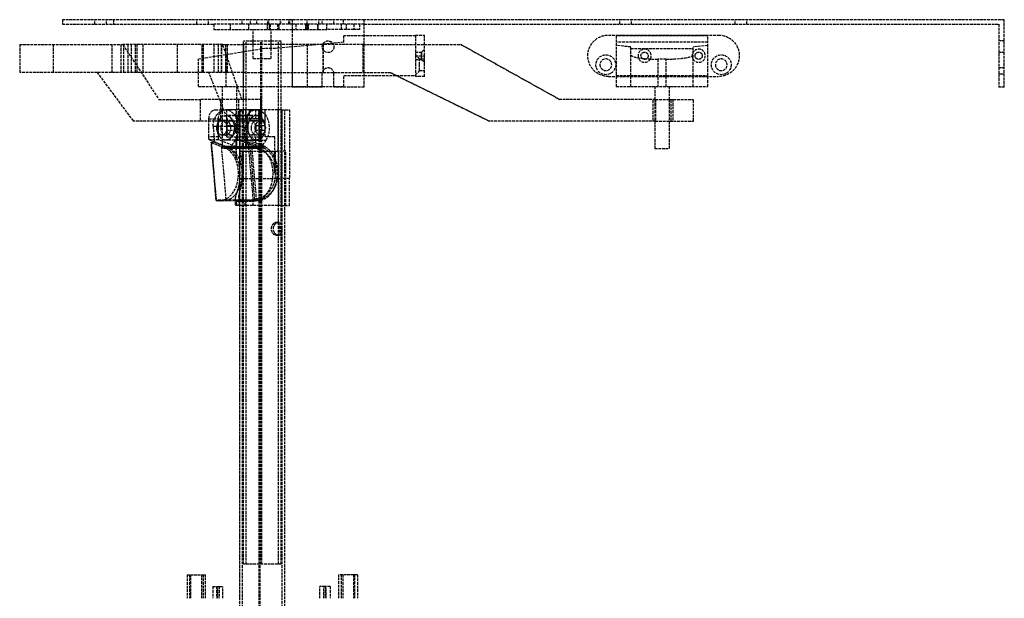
# Model space of a CAD drawing. Header units: millimetres. Extents: x -225 to 321, y -8 to 660.
# Tile 2 of 2: x -225 to 321, y 339 to 660. Entities that reach past the tile are written whole.
import ezdxf

# ---------------------------------------------------------------- set-up
doc = ezdxf.new("R2010")
doc.units = ezdxf.units.MM
doc.header["$LTSCALE"] = 10
doc.linetypes.add('ALLCAD_Strich', pattern=[0.2, 0.15, -0.05])
doc.layers.add('BESCH_KONT_sich_schn_ansi_2d', color=40, linetype='Continuous')

msp = doc.modelspace()

# ---------------------------------------------------------------- linework, layer by layer
at = {"layer": 'BESCH_KONT_sich_schn_ansi_2d', "linetype": 'ALLCAD_Strich', "extrusion": (0, 1, -2.22045e-16)}
for p, q in [((-73.52, 660), (-200.8, 660)), ((-200.8, 660), (-200.8, 657.5)), ((-200.8, 657.5), (-116.97, 657.5)), ((-182.84, 657.5), (-182.84, 660)), ((-176.34, 657.5), (-176.34, 660)), ((-172.52, 660), (-172.52, 657.5)), ((-126.27, 657.5), (-126.27, 660)), ((-119.77, 657.5), (-119.77, 660)), ((-116.97, 657.5), (-116.97, 654.5)), ((-73.52, 657.5), (-116.97, 657.5)), ((-107.6, 654.5), (-107.6, 657.5)), ((-101.09, 657.5), (-101.09, 660)), ((-97.51, 654.5), (-97.51, 657.5)), ((-96.59, 657.5), (-96.59, 660)), ((-93, 657.5), (-93, 660)), ((-87.12, 654.5), (-87.12, 657.5)), ((-87, 657.5), (-87, 660)), ((-86.41, 657.5), (-86.41, 660)), ((-86.08, 657.5), (-86.08, 654.5)), ((-86.08, 654.5), (-86.08, 657.5)), ((-85.65, 657.5), (-85.65, 654.5)), ((-81.61, 657.5), (-81.61, 654.5)), ((-80.63, 654.5), (-80.63, 657.5)), ((-79.91, 657.5), (-79.91, 660)), ((-79.88, 657.5), (-79.88, 660)), ((-79.77, 657.5), (-79.77, 660)), ((-75.38, 657.5), (-75.38, 660)), ((-74.77, 657.5), (-74.77, 660)), ((-33.52, 660), (-73.52, 660)), ((-73.52, 660), (-73.52, 622.5)), ((-33.52, 657.5), (-73.52, 657.5)), ((-71.38, 657.5), (-71.38, 654.5)), ((-65.91, 657.5), (-65.91, 654.5)), ((-65.9, 654.5), (-65.9, 657.5)), ((-65.2, 657.5), (-65.2, 660)), ((-64.86, 657.5), (-64.86, 654.5)), ((-64.86, 654.5), (-64.86, 657.5)), ((-64.44, 654.5), (-64.44, 657.5)), ((-59.41, 657.5), (-59.41, 654.5)), ((-59.05, 654.5), (-59.05, 657.5)), ((-58.7, 657.5), (-58.7, 660)), ((-56.77, 657.5), (-56.77, 660)), ((-54.27, 654.5), (-54.27, 657.5)), ((-50.27, 657.5), (-50.27, 660)), ((-46.1, 654.5), (-46.1, 657.5)), ((-45.24, 660), (-45.24, 657.5)), ((-43.28, 654.5), (-43.28, 657.5)), ((-39.24, 657.5), (-39.24, 654.5)), ((-36.02, 657.5), (-36.02, 654.5)), ((-33.52, 622.5), (-33.52, 660)), ((321.48, 660), (-33.52, 660)), ((-33.52, 657.5), (318.48, 657.5)), ((108.23, 657.5), (108.23, 660)), ((114.73, 657.5), (114.73, 660)), ((172.23, 657.5), (172.23, 660)), ((178.73, 657.5), (178.73, 660)), ((318.48, 657.5), (318.48, 622.5)), ((321.48, 622.5), (321.48, 660)), ((-116.97, 654.5), (-73.52, 654.5)), ((-95.03, 648), (-95.03, 654.5)), ((-85.03, 648), (-85.03, 654.5)), ((-73.52, 654.5), (-71.38, 654.5)), ((-71.38, 654.5), (-65.91, 654.5)), ((-65.91, 654.5), (-59.05, 654.5)), ((-59.05, 654.5), (-54.27, 654.5)), ((-46.1, 654.5), (-54.27, 654.5)), ((-43.28, 654.5), (-46.1, 654.5)), ((-33.52, 651), (-44.8, 651)), ((-44.8, 647.56), (-44.8, 651)), ((-39.24, 654.5), (-43.28, 654.5)), ((-36.02, 654.5), (-39.24, 654.5)), ((-5, 651), (-33.52, 651)), ((-5, 651.5), (-5, 640)), ((-5, 651.5), (0, 651.5)), ((0, 640), (0, 651.5)), ((102, 651.5), (163, 651.5)), ((157.06, 651), (106.26, 651)), ((106.26, 651), (106.26, 629)), ((157.06, 629), (157.06, 651)), ((-224.54, 646.3), (-167.33, 646.3)), ((-224.54, 646.3), (-224.54, 630.8)), ((-205.76, 642.8), (-205.76, 646.3)), ((-173.34, 630.8), (-173.34, 646.3)), ((-168.42, 646.3), (-168.42, 630.8)), ((-112, 646.3), (-167.33, 646.3)), ((-167.33, 646.3), (-147.39, 615.8)), ((-166.77, 630.8), (-166.77, 646.3)), ((-164.34, 630.8), (-164.34, 646.3)), ((-162.67, 646.3), (-162.67, 630.8)), ((-162.54, 630.8), (-162.54, 646.3)), ((-160.24, 630.8), (-160.24, 646.3)), ((-159.39, 630.8), (-159.39, 646.3)), ((-155.98, 642.8), (-155.98, 646.3)), ((-137.2, 646.3), (-137.2, 630.8)), ((-123.35, 630.8), (-123.35, 646.3)), ((-122.55, 630.8), (-122.55, 646.3)), ((-116.78, 630.8), (-116.78, 646.3)), ((-114.34, 630.8), (-114.34, 646.3)), ((-112.68, 646.3), (-112.68, 630.8)), ((-112.55, 630.8), (-112.55, 646.3)), ((-112, 646.3), (-100.45, 646.3)), ((-109.99, 640.56), (-112, 646.3)), ((-110.24, 630.8), (-110.24, 646.3)), ((-109.39, 630.8), (-109.39, 646.3)), ((-79.52, 648), (-100.52, 648)), ((-100.52, 646.3), (-100.52, 648)), ((-100.52, 623), (-100.52, 646.3)), ((-100.49, 358), (-100.49, 648)), ((-73.52, 646.3), (-100.45, 646.3)), ((-100.45, 646.3), (-100.45, 642.09)), ((-100.45, 630.8), (-100.45, 646.3)), ((-99.02, 358), (-99.02, 648)), ((-99.02, 358), (-99.02, 648)), ((-95.03, 638.5), (-95.03, 648)), ((-90.87, 358), (-90.87, 648)), ((-90.22, 358), (-90.22, 648)), ((-85.03, 638.5), (-85.03, 648)), ((-73.52, 644.86), (-82.72, 644)), ((-81.02, 358), (-81.02, 648)), ((-79.52, 646.3), (-79.52, 648)), ((-79.52, 623), (-79.52, 646.3)), ((-56.23, 646.3), (-73.52, 646.3)), ((-73.3, 644.88), (-73.52, 644.86)), ((-64.92, 645.67), (-73.3, 644.88)), ((-73.3, 623), (-73.3, 644.88)), ((-56.42, 646.47), (-64.92, 645.67)), ((-64.92, 623), (-64.92, 645.67)), ((-50.95, 646.98), (-56.42, 646.47)), ((-56.23, 646.3), (-56.23, 630.8)), ((-56.23, 630.8), (-56.23, 646.3)), ((-34.13, 646.3), (-56.23, 646.3)), ((-56.23, 646.3), (-56.23, 646.3)), ((-44.8, 647.56), (-50.95, 646.98)), ((-34.13, 646.3), (0, 646.3)), ((-34.13, 630.8), (-34.13, 646.3)), ((0, 646.3), (19.99, 646.3)), ((74.76, 615.8), (19.99, 646.3)), ((19.99, 646.3), (74.76, 615.8)), ((157.06, 647.56), (106.26, 647.56)), ((114.42, 644.88), (106.26, 645.67)), ((114.42, 623), (114.42, 644.88)), ((157.06, 645.67), (148.9, 644.88)), ((148.9, 623), (148.9, 644.88)), ((321.48, 648.25), (318.48, 648.25)), ((-205.76, 630.8), (-205.76, 642.8)), ((-155.98, 630.8), (-155.98, 642.8)), ((-110.29, 640.51), (-125.29, 638.11)), ((-88.52, 644), (-110.29, 640.51)), ((-110.29, 640.51), (-110.29, 623)), ((-103.84, 623), (-109.99, 640.56)), ((-100.45, 642.09), (-100.45, 630.8)), ((-82.72, 644), (-88.52, 644)), ((-5, 642), (-1.81, 642)), ((-2.75, 638.25), (-5, 640.5)), ((-5, 640), (0, 640)), ((-5, 640), (-5, 628.5)), ((-1.81, 642), (0, 643.65)), ((0, 628.5), (0, 640)), ((114.42, 644), (148.9, 644)), ((321.48, 641.75), (318.48, 641.75)), ((-125.29, 623), (-125.29, 638.11)), ((-95.03, 638.5), (-85.03, 638.5)), ((-5, 638), (-1.81, 638)), ((-2.75, 635), (-2.75, 638.25)), ((-2.75, 638.25), (0, 638.25)), ((-2.75, 631.75), (-2.75, 635)), ((-1.81, 638), (0, 636.35)), ((129.42, 638.11), (129.42, 623)), ((133.9, 638.11), (129.42, 638.11)), ((133.9, 623), (133.9, 638.11)), ((-181.64, 630.8), (-224.54, 630.8)), ((-181.64, 630.8), (-161.59, 603.8)), ((-119.66, 630.8), (-181.64, 630.8)), ((-100.45, 630.8), (-119.66, 630.8)), ((-108.92, 603.8), (-119.66, 630.8)), ((-100.45, 630.8), (-56.23, 630.8)), ((-56.77, 622.5), (-56.77, 630)), ((-56.23, 630.8), (-34.13, 630.8)), ((-56.23, 630.8), (-56.23, 630.8)), ((-50.27, 622.5), (-50.27, 630)), ((-44.8, 629), (-33.52, 629)), ((-44.8, 623), (-44.8, 629)), ((-34.13, 630.8), (-19.33, 630.8)), ((-33.52, 629), (-5, 629)), ((-19.33, 630.8), (-15.66, 629)), ((-15.66, 629), (-19.33, 630.8)), ((-15.66, 629), (35.74, 603.8)), ((35.74, 603.8), (-15.66, 629)), ((-2.75, 631.75), (-5, 629.5)), ((0, 628.5), (-5, 628.5)), ((-2.75, 631.75), (0, 631.75)), ((102, 628.5), (163, 628.5)), ((106.26, 629), (106.26, 628.5)), ((106.26, 629), (157.06, 629)), ((106.26, 628.5), (106.26, 623)), ((157.06, 628.5), (157.06, 629)), ((157.06, 623), (157.06, 628.5)), ((321.48, 633.25), (318.48, 633.25)), ((318.48, 630), (318.98, 630)), ((318.98, 630), (319.6, 630)), ((319.6, 630), (320.23, 630)), ((320.23, 630), (320.85, 630)), ((320.85, 630), (321.48, 630)), ((-125.29, 623), (-110.29, 623)), ((-112.05, 615.8), (-112.05, 623)), ((-110.29, 623), (-73.52, 623)), ((-104.05, 615.8), (-104.05, 623)), ((-101.32, 615.8), (-103.84, 623)), ((-100.52, 615.8), (-100.52, 623)), ((-79.52, 610), (-79.52, 623)), ((-73.52, 623), (-73.3, 623)), ((-56.77, 622.5), (-73.52, 622.5)), ((-73.3, 623), (-64.92, 623)), ((-64.92, 623), (-56.77, 623)), ((-56.77, 623), (-50.27, 623)), ((-50.27, 623), (-44.8, 623)), ((-33.52, 622.5), (-50.27, 622.5)), ((106.26, 623), (157.06, 623)), ((127.66, 623), (127.66, 615.8)), ((135.66, 623), (135.66, 615.8)), ((321.48, 622.5), (318.48, 622.5)), ((-147.39, 615.8), (-124.52, 615.8)), ((-124.52, 615.8), (-124.52, 615.8)), ((-90.55, 615.8), (-124.52, 615.8)), ((-124.52, 615.8), (-124.52, 603.8)), ((-124.52, 615.8), (-124.52, 603.8)), ((-113.05, 603.8), (-113.05, 615.8)), ((-112.05, 603.8), (-112.05, 615.8)), ((-104.05, 603.8), (-104.05, 615.8)), ((-103.05, 603.8), (-103.05, 615.8)), ((-100.52, 358), (-100.52, 615.8)), ((-90.92, 615.8), (-90.92, 603.8)), ((-90.92, 615.8), (-90.92, 603.8)), ((-90.55, 615.8), (-90.55, 603.8)), ((128.09, 615.8), (74.76, 615.8)), ((74.76, 615.8), (74.76, 615.8)), ((126.66, 603.8), (126.66, 615.8)), ((127.66, 615.8), (127.66, 603.8)), ((128.09, 615.8), (128.09, 615.8)), ((128.09, 615.8), (149.19, 615.8)), ((128.09, 615.8), (128.09, 603.8)), ((128.09, 615.8), (128.09, 603.8)), ((135.66, 615.8), (135.66, 603.8)), ((136.66, 603.8), (136.66, 615.8)), ((137.61, 615.8), (137.61, 603.8)), ((137.61, 615.8), (137.61, 603.8)), ((149.19, 603.8), (149.19, 615.8)), ((-116.11, 610), (-109.77, 610)), ((-93.25, 610.05), (-110.27, 610.05)), ((-93.25, 606.9), (-110.27, 606.9)), ((-93.25, 606.75), (-110.27, 606.75)), ((-109.77, 610), (-109.77, 601.4)), ((-100.61, 610), (-109.77, 610)), ((-109.77, 610), (-109.77, 595)), ((-104.44, 605), (-104.44, 610)), ((-102.52, 557), (-102.52, 610)), ((-102.52, 610), (-102.52, 605)), ((-102.48, 610), (-102.48, 587.21)), ((-102.4, 0), (-102.4, 610)), ((-102.4, 610), (-102.4, 595)), ((-102.4, 595), (-102.4, 610)), ((-102.34, 595), (-102.34, 610)), ((-101.02, 0), (-101.02, 610)), ((-100.97, 0), (-100.97, 610)), ((-90.55, 610), (-100.61, 610)), ((-100.61, 603.8), (-100.61, 610)), ((-99.12, 605), (-99.12, 610)), ((-97.2, 610), (-97.2, 605)), ((-93.79, 610), (-93.79, 605)), ((-91.87, 605), (-91.87, 610)), ((-91.79, 0), (-91.79, 610)), ((-91.75, 610), (-91.75, 595)), ((-91.75, 610), (-91.75, 595)), ((-91.69, 595), (-91.69, 610)), ((-91.1, 0), (-91.1, 610)), ((-79.4, 610), (-90.55, 610)), ((-88.47, 601.4), (-88.47, 610)), ((-88.47, 595), (-88.47, 610)), ((-81.17, 587), (-81.17, 610)), ((-79.52, 358), (-79.52, 610)), ((-79.4, 610), (-74.96, 610)), ((-79.4, 610), (-79.4, 572)), ((-79.31, 572), (-79.31, 610)), ((-79.02, 0), (-79.02, 610)), ((-77.52, 557), (-77.52, 610)), ((-77.48, 587), (-77.48, 610)), ((-74.96, 610), (-74.96, 572)), ((-124.52, 603.8), (-161.59, 603.8)), ((-124.52, 603.8), (-124.52, 603.8)), ((-90.55, 603.8), (-124.52, 603.8)), ((-119.63, 603.8), (-119.63, 605)), ((-119.63, 605), (-117.24, 605)), ((-119.63, 595), (-119.63, 603.8)), ((-117.31, 601.02), (-100.29, 601.02)), ((-117.31, 601.02), (-116.56, 592.22)), ((-117.24, 605), (-114.3, 605)), ((-114.3, 595), (-114.3, 605)), ((-110.27, 604), (-112.41, 604)), ((-107.09, 604), (-112.41, 604)), ((-112.05, 588.5), (-112.05, 603.8)), ((-109.77, 601.4), (-104.45, 601.4)), ((-104.45, 598.6), (-104.45, 601.4)), ((-102.52, 605), (-104.44, 605)), ((-104.05, 588.5), (-104.05, 603.8)), ((-103.65, 595), (-103.65, 605)), ((-102.52, 605), (-97.2, 605)), ((-100.61, 572), (-100.61, 603.8)), ((-100.29, 601.02), (-99.52, 592.01)), ((-98.33, 595), (-98.33, 605)), ((-91.87, 605), (-97.2, 605)), ((-91.11, 604), (-96.44, 604)), ((-93.8, 601.4), (-88.47, 601.4)), ((-93.8, 601.4), (-93.8, 598.6)), ((-91.11, 604), (-93.25, 604)), ((128.09, 603.8), (35.74, 603.8)), ((35.74, 603.8), (35.74, 603.8)), ((127.66, 603.8), (127.66, 588.5)), ((128.09, 603.8), (149.19, 603.8)), ((128.09, 603.8), (128.09, 603.8)), ((135.66, 603.8), (135.66, 588.5)), ((-110.27, 596), (-112.41, 596)), ((-107.09, 596), (-112.41, 596)), ((-104.45, 598.6), (-109.77, 598.6)), ((-109.77, 598.6), (-109.77, 595)), ((-91.11, 596), (-96.44, 596)), ((-88.47, 598.6), (-93.8, 598.6)), ((-91.11, 596), (-93.25, 596)), ((-88.47, 595), (-88.47, 598.6)), ((-117.24, 595), (-119.63, 595)), ((-112.05, 590.47), (-119.43, 593.34)), ((-114.1, 593.34), (-119.43, 593.34)), ((-118.32, 591.87), (-118.33, 592.01)), ((-116.54, 592.01), (-118.33, 592.01)), ((-118.33, 592.01), (-115.59, 559.91)), ((-115.58, 559.81), (-118.32, 591.87)), ((-118.32, 591.87), (-112.05, 589.43)), ((-114.3, 595), (-117.24, 595)), ((-116.56, 592.22), (-116.54, 592.01)), ((-116.54, 592.01), (-112.05, 590.26)), ((-104.45, 589.58), (-114.1, 593.34)), ((-109.77, 589.58), (-112.05, 590.47)), ((-112.05, 590.26), (-109.35, 589.22)), ((-93.25, 593.25), (-110.27, 593.25)), ((-93.25, 593.1), (-110.27, 593.1)), ((-109.77, 595), (-104.44, 595)), ((-105.06, 593.15), (-108.01, 588.66)), ((-105.12, 593.11), (-105.06, 593.15)), ((-105.12, 593.11), (-88.1, 593.11)), ((-105.06, 593.15), (-88.04, 593.15)), ((-104.44, 595), (-104.44, 583.58)), ((-104.44, 589.56), (-104.44, 595)), ((-104.44, 595), (-102.4, 595)), ((-104.44, 588.5), (-104.44, 595)), ((-104.44, 595), (-104.44, 595)), ((-103.45, 593.34), (-98.13, 593.34)), ((-93.8, 589.58), (-103.45, 593.34)), ((-102.4, 595), (-102.34, 595)), ((-98.78, 595), (-102.34, 595)), ((-97.74, 592.01), (-99.52, 592.01)), ((-99.52, 592.01), (-92.33, 589.22)), ((-99.12, 589.56), (-99.12, 595)), ((-98.78, 595), (-91.69, 595)), ((-98.78, 595), (-98.78, 589.37)), ((-88.47, 589.58), (-98.13, 593.34)), ((-95, 559.91), (-97.74, 592.01)), ((-97.74, 592.01), (-97.02, 591.87)), ((-97.02, 591.87), (-94.28, 559.81)), ((-89.16, 588.82), (-97.02, 591.87)), ((-93.79, 595), (-93.79, 589.56)), ((-88.04, 593.15), (-90.98, 588.66)), ((-83.14, 595), (-88.47, 595)), ((-88.1, 593.11), (-88.04, 593.15)), ((-83.14, 583.58), (-83.14, 595)), ((-83.14, 595), (-83.14, 595)), ((-83.14, 583.58), (-83.14, 595)), ((-112.71, 589.49), (-95.69, 589.49)), ((-112.71, 589.49), (-110.17, 559.73)), ((-112.05, 589.43), (-110.46, 588.82)), ((-108.05, 588.5), (-112.05, 588.5)), ((-94.6, 589.57), (-111.62, 589.57)), ((-110.46, 588.82), (-108.32, 588.82)), ((-109.77, 589.58), (-109.77, 589.56)), ((-104.45, 589.58), (-109.77, 589.58)), ((-104.45, 589.56), (-109.77, 589.56)), ((-108.32, 588.82), (-109.35, 589.22)), ((-92.33, 589.22), (-109.35, 589.22)), ((-109.35, 589.22), (-108.68, 588.97)), ((-108.68, 588.97), (-91.66, 588.97)), ((-104.05, 588.5), (-108.05, 588.5)), ((-108.01, 588.66), (-90.98, 588.66)), ((-104.45, 589.56), (-104.45, 589.58)), ((-99.12, 589.56), (-104.44, 589.56)), ((-104.44, 583.58), (-104.44, 588.5)), ((-102.53, 587), (-100.89, 587)), ((-100.89, 575.02), (-100.89, 587)), ((-100.89, 587), (-80.85, 587)), ((-100.55, 575.02), (-100.55, 587)), ((-93.79, 589.56), (-99.12, 589.56)), ((-93.15, 559.73), (-95.69, 589.49)), ((-93.8, 589.56), (-93.8, 589.58)), ((-93.8, 589.58), (-88.47, 589.58)), ((-93.8, 589.56), (-88.47, 589.56)), ((-92.33, 589.22), (-91.3, 588.82)), ((-91.66, 588.97), (-92.33, 589.22)), ((-91.3, 588.82), (-89.16, 588.82)), ((-88.47, 589.58), (-88.47, 589.56)), ((-83.15, 575.02), (-83.15, 587)), ((-82.81, 587), (-82.81, 575.02)), ((-80.85, 557), (-80.85, 587)), ((-77, 587), (-80.85, 587)), ((-77, 557), (-77, 587)), ((127.66, 588.5), (135.66, 588.5)), ((-104.44, 583.58), (-104.04, 582.75)), ((-104.44, 583.58), (-104.44, 583.58)), ((-83.14, 583.58), (-83.14, 583.58)), ((-100.89, 575.02), (-100.55, 575.02)), ((-82.81, 575.02), (-83.15, 575.02)), ((-102.65, 572), (-100.94, 572)), ((-100.94, 572), (-99.56, 572)), ((-99.56, 572), (-79.4, 572)), ((-79.44, 572), (-79.44, 557)), ((-74.96, 572), (-79.4, 572)), ((-75, 557), (-75, 572)), ((-95, 559.91), (-115.59, 559.91)), ((-105.01, 559.59), (-113.76, 559.59)), ((-105.01, 559.73), (-110.17, 559.73)), ((-105.01, 560.77), (-105.01, 557)), ((-93.15, 559.73), (-105.01, 559.73)), ((-92.46, 559.59), (-105.01, 559.59)), ((-79.44, 557), (-105.01, 557)), ((-104.5, 559.63), (-104.5, 557)), ((-104.45, 559.63), (-104.5, 559.63)), ((-104.48, 557), (-104.48, 559.61)), ((-104.45, 559.63), (-104.45, 557)), ((-104.1, 557), (-104.1, 559.41)), ((-104.1, 559.41), (-99.56, 559.41)), ((-103, 561.69), (-103, 557)), ((-102.52, 338.17), (-102.52, 557)), ((-99.56, 557), (-99.56, 559.41)), ((-99.56, 559.41), (-95.02, 559.41)), ((-99.16, 559.61), (-99.16, 557)), ((-95.02, 557), (-95.02, 559.41)), ((-79.44, 557), (-75, 557)), ((-77.52, 330.6), (-77.52, 557)), ((-82.25, 547.5), (-81.19, 547.5)), ((-82.25, 540.5), (-81.19, 540.5)), ((-79.52, 358), (-100.52, 358)), ((-131.71, 352.1), (-123.58, 352.1)), ((-131.71, 352.1), (-131.71, 339.1)), ((-130.29, 352.1), (-130.29, 339.1)), ((-129.59, 339.1), (-129.59, 352.1)), ((-123.58, 352.1), (-122.87, 352.1)), ((-123.58, 339.1), (-123.58, 352.1)), ((-122.87, 352.1), (-121.46, 352.1)), ((-122.87, 352.1), (-122.87, 339.1)), ((-121.46, 339.1), (-121.46, 352.1)), ((-39.36, 352.1), (-47.49, 352.1)), ((-47.49, 339.1), (-47.49, 352.1)), ((-46.08, 339.1), (-46.08, 352.1)), ((-45.37, 352.1), (-45.37, 339.1)), ((-38.65, 352.1), (-39.36, 352.1)), ((-39.36, 352.1), (-39.36, 339.1)), ((-38.65, 339.1), (-38.65, 352.1)), ((-37.24, 352.1), (-38.65, 352.1)), ((-37.24, 352.1), (-37.24, 339.1)), ((-117.46, 345.6), (-114.63, 345.6)), ((-117.46, 345.6), (-117.46, 339.1)), ((-115.34, 345.6), (-115.34, 339.1)), ((-114.63, 345.6), (-113.92, 345.6)), ((-114.63, 339.1), (-114.63, 345.6)), ((-113.92, 345.6), (-113.92, 339.1)), ((-113.92, 345.6), (-111.8, 345.6)), ((-111.8, 339.1), (-111.8, 345.6)), ((-55.23, 345.6), (-58.06, 345.6)), ((-58.06, 339.1), (-58.06, 345.6)), ((-55.94, 339.1), (-55.94, 345.6)), ((-54.53, 345.6), (-55.23, 345.6)), ((-55.23, 345.6), (-55.23, 339.1)), ((-54.53, 339.1), (-54.53, 345.6)), ((-52.41, 345.6), (-54.53, 345.6)), ((-52.41, 345.6), (-52.41, 339.1))]:
    msp.add_line(p, q, dxfattribs=at)
at = {"layer": 'BESCH_KONT_sich_schn_ansi_2d', "linetype": 'ALLCAD_Strich'}
for centre, radius in [((-53.52, 645), 3.25), ((100.5, 635), 5.5), ((164.5, 635), 5.5)]:
    msp.add_circle(centre, radius, dxfattribs=at)
at = {"layer": 'BESCH_KONT_sich_schn_ansi_2d', "linetype": 'ALLCAD_Strich', "extrusion": (0, -2.22045e-16, -1)}
for centre, radius in [((-122, 640), 3.65), ((-152, 640), 3.65), ((-100.5, 635), 3.25), ((-164.5, 635), 3.25)]:
    msp.add_circle(centre, radius, dxfattribs=at)
for centre, start, end in [((-102, 640), 0.0001, 90), ((-163, 640), 90, 179.9999), ((-102, 640), 270, 0), ((-163, 640), 180, 270)]:
    msp.add_arc(centre, 11.5, start, end, dxfattribs=at)
at = {"layer": 'BESCH_KONT_sich_schn_ansi_2d', "linetype": 'ALLCAD_Strich'}
msp.add_arc((-53.52, 630), 3.25, 360, 180, dxfattribs=at)
for centre, major_axis, ratio, start_param, end_param in [((129.42, 640.51), (15, 0), 0.160225, -3.141593, -1.570796), ((133.9, 640.51), (15, 0), 0.160225, -1.570796, 0), ((-93.25, 600), (0, 6.9), 0.704229, -4.712389, 1.570796), ((-110.27, 600), (0, 4), 0.704229, -4.712389, 1.570796), ((-107.09, 600), (0, 4), 0.704229, -4.712389, 1.570796), ((-91.11, 600), (0, 4), 0.704229, -1.214368, 4.355961), ((-96.44, 600), (0, 4), 0.704228, -1.927225, -1.214368), ((-113.76, 574.58), (0, -14.99), 0.704229, -0.173509, 2.762221), ((-113.76, 574.58), (0, 14.99), 0.704229, -0.379372, -0.31783), ((-111.62, 574.58), (0, 14.99), 0.704229, -2.375191, -0.349553), ((-94.6, 574.58), (0, -14.99), 0.704229, 0.13771, 2.79204), ((-92.47, 574.6), (0, 16.01), 0.704228, -1.733772, -0.975125), ((-111.62, 574.58), (0, -14.99), 0.704229, 0.13771, 0.766401), ((-108.45, 574.6), (0, -16.01), 0.704229, 0.359519, 0.362739)]:
    msp.add_ellipse(centre, major_axis=major_axis, ratio=ratio, start_param=start_param, end_param=end_param, dxfattribs=at)
at = {"layer": 'BESCH_KONT_sich_schn_ansi_2d', "linetype": 'ALLCAD_Strich', "extrusion": (0, -2.22045e-16, -1)}
for centre, major_axis, ratio, start_param, end_param in [((-116.11, 605), (0, -5), 0.704229, -4.712389, -3.141593), ((-110.27, 600), (0, 10.05), 0.704229, -1.468743, 2.326108), ((-110.27, 600), (0, -6.9), 0.704229, -4.712389, 1.570796), ((-110.27, 600), (0, -6.75), 0.704229, -4.712389, 1.570796), ((-110.78, 605), (0, -5), 0.704229, -4.712389, -3.141593), ((-100.13, 605), (0, -5), 0.704229, -4.712389, -3.141593), ((-93.25, 600), (0, 10.05), 0.704229, -1.468743, 2.326108), ((-94.81, 605), (0, -5), 0.704229, -4.712389, -3.141593), ((-93.25, 600), (0, -6.75), 0.704229, -4.712389, 1.570796), ((-112.41, 600), (0, -4), 0.704229, -0.12811, 2.824036), ((-112.41, 600), (0, 4), 0.704229, -1.570796, -0.317556), ((-112.41, 600), (0, 4), 0.704229, -0.317556, 1.214368), ((-112.41, 600), (0, 4), 0.704229, -0.317556, 3.013483), ((-107.09, 600), (0, -4), 0.704225, -1.927225, -1.214368), ((-96.44, 600), (0, -4), 0.704229, -4.712389, 1.570796), ((-93.25, 600), (0, -4), 0.704229, -4.712389, 1.570796), ((-91.11, 600), (0, -4), 0.704229, -4.712389, 1.570796), ((-112.41, 600), (0, -4), 0.704229, -0.12811, 1.570796), ((-112.41, 600), (0, -4), 0.704229, -1.214368, -0.12811), ((-116.11, 595), (0, -5), 0.704229, 1.231905, 1.570796), ((-110.78, 595), (0, -5), 0.704229, 1.231902, 1.570796), ((-100.13, 595), (0, -5), 0.704229, 1.231902, 1.570796), ((-94.81, 595), (0, -5), 0.704229, 1.231905, 1.570796), ((-111.62, 574.58), (0, 14.99), 0.704229, -0.103301, 0.216621), ((-113.77, 574.6), (0, 16.01), 0.704229, 0.362551, 0.518672), ((-111.62, 574.58), (0, 14.99), 0.704229, 0.28204, 0.31783), ((-111.62, 574.58), (0, 14.99), 0.704229, 0.31783, 0.349553), ((-113.77, 574.6), (0, -16.01), 0.704229, -2.62292, -2.166484), ((-94.6, 574.58), (0, 14.99), 0.704229, -0.103301, 0.216621), ((-92.46, 574.58), (0, 14.99), 0.704229, 0.31783, 3.315102), ((-94.6, 574.58), (0, 14.99), 0.704229, 0.28204, 0.31783), ((-94.6, 574.58), (0, 14.99), 0.704229, 0.31783, 0.349553), ((-92.47, 574.6), (0, 16.01), 0.704229, 0.362551, 0.975125), ((-113.77, 574.6), (0, -16.01), 0.704225, -2.166479, -1.407821), ((-89.38, 574.58), (21.12, 1.8), 0.704527, 1.864861, 1.899905)]:
    msp.add_ellipse(centre, major_axis=major_axis, ratio=ratio, start_param=start_param, end_param=end_param, dxfattribs=at)
at = {"layer": 'BESCH_KONT_sich_schn_ansi_2d', "linetype": 'ALLCAD_Strich', "extrusion": (-3.08149e-33, -2.22045e-16, -1)}
msp.add_ellipse((-116.84, 574.58), major_axis=(-1.28, 14.99), ratio=0.000591, start_param=2.93309, end_param=2.968134, dxfattribs=at)
at = {"layer": 'BESCH_KONT_sich_schn_ansi_2d', "linetype": 'ALLCAD_Strich'}
for points, knots in [([(-1.81, 640), (-1.81, 639.87), (-1.81, 639.74), (-1.81, 639.49), (-1.81, 639.36), (-1.81, 639.11), (-1.81, 638.99), (-1.81, 638.77), (-1.81, 638.67), (-1.81, 638.5), (-1.81, 638.41), (-1.81, 638.27), (-1.81, 638.2), (-1.81, 638.1), (-1.81, 638.06), (-1.81, 638.01), (-1.81, 638), (-1.81, 638), (-1.81, 638.01), (-1.81, 638.06), (-1.81, 638.1), (-1.81, 638.2), (-1.81, 638.27), (-1.81, 638.41), (-1.81, 638.5), (-1.81, 638.67), (-1.81, 638.77), (-1.81, 638.99), (-1.81, 639.11), (-1.81, 639.36), (-1.81, 639.49), (-1.81, 639.74), (-1.81, 639.87), (-1.81, 640.13), (-1.81, 640.26), (-1.81, 640.51), (-1.81, 640.64), (-1.81, 640.89), (-1.81, 641.01), (-1.81, 641.23), (-1.81, 641.33), (-1.81, 641.5), (-1.81, 641.59), (-1.81, 641.73), (-1.81, 641.8), (-1.81, 641.9), (-1.81, 641.94), (-1.81, 641.99), (-1.81, 642), (-1.81, 642), (-1.81, 641.99), (-1.81, 641.94), (-1.81, 641.9), (-1.81, 641.8), (-1.81, 641.73), (-1.81, 641.59), (-1.81, 641.5), (-1.81, 641.33), (-1.81, 641.23), (-1.81, 641.01), (-1.81, 640.89), (-1.81, 640.64), (-1.81, 640.51), (-1.81, 640.26), (-1.81, 640.13), (-1.81, 640)], [0, 0, 0, 0, 0.376687, 0.376687, 0.753373, 0.753373, 1.13006, 1.13006, 1.506747, 1.506747, 1.883433, 1.883433, 2.26012, 2.26012, 2.636807, 2.636807, 3.013494, 3.013494, 3.39018, 3.39018, 3.766867, 3.766867, 4.143554, 4.143554, 4.52024, 4.52024, 4.896927, 4.896927, 5.273614, 5.273614, 5.6503, 5.6503, 6.026987, 6.026987, 6.403674, 6.403674, 6.780361, 6.780361, 7.157047, 7.157047, 7.533734, 7.533734, 7.910421, 7.910421, 8.287107, 8.287107, 8.663794, 8.663794, 9.040481, 9.040481, 9.417167, 9.417167, 9.793854, 9.793854, 10.170541, 10.170541, 10.547228, 10.547228, 10.923914, 10.923914, 11.300601, 11.300601, 11.677288, 11.677288, 12.053974, 12.053974, 12.053974, 12.053974]), ([(124, 640), (124, 640.13), (123.99, 640.26), (123.94, 640.51), (123.9, 640.64), (123.8, 640.89), (123.73, 641.01), (123.59, 641.23), (123.5, 641.33), (123.33, 641.5), (123.23, 641.59), (123.01, 641.73), (122.89, 641.8), (122.64, 641.9), (122.51, 641.94), (122.26, 641.99), (122.13, 642), (121.87, 642), (121.74, 641.99), (121.49, 641.94), (121.36, 641.9), (121.11, 641.8), (120.99, 641.73), (120.77, 641.59), (120.67, 641.5), (120.5, 641.33), (120.41, 641.23), (120.27, 641.01), (120.2, 640.89), (120.1, 640.64), (120.06, 640.51), (120.01, 640.26), (120, 640.13), (120, 639.87), (120.01, 639.74), (120.06, 639.49), (120.1, 639.36), (120.2, 639.11), (120.27, 638.99), (120.41, 638.77), (120.5, 638.67), (120.67, 638.5), (120.77, 638.41), (120.99, 638.27), (121.11, 638.2), (121.36, 638.1), (121.49, 638.06), (121.74, 638.01), (121.87, 638), (122.13, 638), (122.26, 638.01), (122.51, 638.06), (122.64, 638.1), (122.89, 638.2), (123.01, 638.27), (123.23, 638.41), (123.33, 638.5), (123.5, 638.67), (123.59, 638.77), (123.73, 638.99), (123.8, 639.11), (123.9, 639.36), (123.94, 639.49), (123.99, 639.74), (124, 639.87), (124, 640)], [0, 0, 0, 0, 0.376688, 0.376688, 0.753376, 0.753376, 1.130064, 1.130064, 1.506752, 1.506752, 1.883439, 1.883439, 2.260126, 2.260126, 2.636814, 2.636814, 3.013501, 3.013501, 3.390187, 3.390187, 3.766872, 3.766872, 4.143558, 4.143558, 4.520244, 4.520244, 4.896929, 4.896929, 5.273615, 5.273615, 5.6503, 5.6503, 6.026985, 6.026985, 6.40367, 6.40367, 6.780356, 6.780356, 7.157041, 7.157041, 7.533726, 7.533726, 7.910413, 7.910413, 8.287099, 8.287099, 8.663785, 8.663785, 9.040471, 9.040471, 9.417159, 9.417159, 9.793846, 9.793846, 10.170534, 10.170534, 10.547221, 10.547221, 10.92391, 10.92391, 11.300598, 11.300598, 11.677286, 11.677286, 12.053974, 12.053974, 12.053974, 12.053974]), ([(150, 640), (150, 639.87), (150.01, 639.74), (150.06, 639.49), (150.1, 639.36), (150.2, 639.11), (150.27, 638.99), (150.41, 638.77), (150.5, 638.67), (150.67, 638.5), (150.77, 638.41), (150.99, 638.27), (151.11, 638.2), (151.36, 638.1), (151.49, 638.06), (151.74, 638.01), (151.87, 638), (152.13, 638), (152.26, 638.01), (152.51, 638.06), (152.64, 638.1), (152.89, 638.2), (153.01, 638.27), (153.23, 638.41), (153.33, 638.5), (153.5, 638.67), (153.59, 638.77), (153.73, 638.99), (153.8, 639.11), (153.9, 639.36), (153.94, 639.49), (153.99, 639.74), (154, 639.87), (154, 640.13), (153.99, 640.26), (153.94, 640.51), (153.9, 640.64), (153.8, 640.89), (153.73, 641.01), (153.59, 641.23), (153.5, 641.33), (153.33, 641.5), (153.23, 641.59), (153.01, 641.73), (152.89, 641.8), (152.64, 641.9), (152.51, 641.94), (152.26, 641.99), (152.13, 642), (151.87, 642), (151.74, 641.99), (151.49, 641.94), (151.36, 641.9), (151.11, 641.8), (150.99, 641.73), (150.77, 641.59), (150.67, 641.5), (150.5, 641.33), (150.41, 641.23), (150.27, 641.01), (150.2, 640.89), (150.1, 640.64), (150.06, 640.51), (150.01, 640.26), (150, 640.13), (150, 640)], [0, 0, 0, 0, 0.376687, 0.376687, 0.753373, 0.753373, 1.13006, 1.13006, 1.506747, 1.506747, 1.883433, 1.883433, 2.26012, 2.26012, 2.636807, 2.636807, 3.013494, 3.013494, 3.39018, 3.39018, 3.766867, 3.766867, 4.143554, 4.143554, 4.52024, 4.52024, 4.896927, 4.896927, 5.273614, 5.273614, 5.6503, 5.6503, 6.026987, 6.026987, 6.403674, 6.403674, 6.780361, 6.780361, 7.157047, 7.157047, 7.533734, 7.533734, 7.910421, 7.910421, 8.287107, 8.287107, 8.663794, 8.663794, 9.040481, 9.040481, 9.417167, 9.417167, 9.793854, 9.793854, 10.170541, 10.170541, 10.547228, 10.547228, 10.923914, 10.923914, 11.300601, 11.300601, 11.677288, 11.677288, 12.053974, 12.053974, 12.053974, 12.053974]), ([(-102.53, 587), (-102.53, 586.98), (-102.53, 586.97), (-102.51, 586.73), (-102.48, 586.48), (-102.4, 585.98), (-102.34, 585.71), (-102.21, 585.12), (-102.12, 584.77), (-101.94, 584.02), (-101.84, 583.62), (-101.53, 582.38), (-101.32, 581.48), (-100.96, 579.58), (-100.81, 578.59), (-100.62, 576.73), (-100.57, 575.86), (-100.55, 575.02)], [35.257918, 35.257918, 35.257918, 35.257918, 35.345524, 35.345524, 36.534898, 36.534898, 37.724271, 37.724271, 39.188815, 39.188815, 40.65336, 40.65336, 43.582449, 43.582449, 46.511538, 46.511538, 49.018435, 49.018435, 49.018435, 49.018435]), ([(-102.47, 587), (-102.47, 587.03), (-102.47, 587.06), (-102.48, 587.3), (-102.47, 587.5), (-102.41, 587.86), (-102.37, 588.02), (-102.16, 588.47), (-101.93, 588.7), (-101.3, 589.06), (-100.9, 589.18), (-99.93, 589.34), (-99.38, 589.37), (-98.78, 589.37), (-98.78, 589.37), (-98.78, 589.37)], [39.30489, 39.30489, 39.30489, 39.30489, 39.474656, 39.474656, 40.742247, 40.742247, 42.009838, 42.009838, 44.54502, 44.54502, 47.080202, 47.080202, 49.615384, 49.615384, 49.615464, 49.615464, 49.615464, 49.615464]), ([(-98.78, 589.37), (-98.78, 589.37), (-98.78, 589.37), (-98.18, 589.37), (-97.5, 589.34), (-96.04, 589.18), (-95.25, 589.06), (-93.63, 588.7), (-92.8, 588.47), (-91.59, 588.02), (-91.19, 587.86), (-90.41, 587.5), (-90.03, 587.3), (-89.61, 587.06), (-89.57, 587.03), (-89.52, 587)], [0.939, 0.939, 0.939, 0.939, 0.939002, 0.939002, 3.474184, 3.474184, 6.009366, 6.009366, 8.544548, 8.544548, 9.812139, 9.812139, 11.07973, 11.07973, 11.249495, 11.249495, 11.249495, 11.249495]), ([(-89.46, 587), (-89.43, 586.98), (-89.4, 586.97), (-89.01, 586.73), (-88.65, 586.48), (-87.98, 585.98), (-87.67, 585.71), (-87.03, 585.12), (-86.69, 584.77), (-86.06, 584.02), (-85.77, 583.62), (-84.96, 582.38), (-84.51, 581.48), (-83.81, 579.58), (-83.55, 578.59), (-83.25, 576.73), (-83.17, 575.86), (-83.15, 575.02)], [35.257918, 35.257918, 35.257918, 35.257918, 35.345524, 35.345524, 36.534898, 36.534898, 37.724271, 37.724271, 39.188815, 39.188815, 40.65336, 40.65336, 43.582449, 43.582449, 46.511538, 46.511538, 49.018435, 49.018435, 49.018435, 49.018435]), ([(-99.97, 559.63), (-100.29, 559.65), (-100.59, 559.68), (-101.37, 559.79), (-101.8, 559.91), (-102.45, 560.25), (-102.69, 560.48), (-102.9, 560.93), (-102.95, 561.09), (-103, 561.45), (-103.01, 561.65), (-102.99, 562.07), (-102.97, 562.29), (-102.89, 562.78), (-102.83, 563.05), (-102.71, 563.63), (-102.63, 563.93), (-102.47, 564.56), (-102.39, 564.88), (-102.14, 565.83), (-101.96, 566.52), (-101.61, 568.01), (-101.45, 568.8), (-101.18, 570.43), (-101.07, 571.27), (-100.92, 572.95), (-100.89, 573.79), (-100.89, 574.74), (-100.89, 574.88), (-100.89, 575.02)], [2.117239, 2.117239, 2.117239, 2.117239, 3.592565, 3.592565, 6.246261, 6.246261, 8.899958, 8.899958, 10.226807, 10.226807, 11.553655, 11.553655, 12.785324, 12.785324, 14.016993, 14.016993, 15.248662, 15.248662, 16.480331, 16.480331, 18.897828, 18.897828, 21.315325, 21.315325, 23.732822, 23.732822, 26.150319, 26.150319, 26.571712, 26.571712, 26.571712, 26.571712]), ([(-82.81, 575.02), (-82.81, 574.88), (-82.81, 574.74), (-82.81, 573.79), (-82.86, 572.95), (-83.09, 571.27), (-83.26, 570.43), (-83.74, 568.8), (-84.05, 568.01), (-84.78, 566.52), (-85.21, 565.83), (-85.93, 564.88), (-86.2, 564.56), (-86.79, 563.93), (-87.11, 563.63), (-87.78, 563.05), (-88.13, 562.78), (-88.85, 562.29), (-89.21, 562.07), (-89.96, 561.65), (-90.36, 561.45), (-91.19, 561.09), (-91.61, 560.93), (-92.89, 560.48), (-93.76, 560.25), (-95.46, 559.91), (-96.28, 559.79), (-97.48, 559.68), (-97.89, 559.65), (-98.28, 559.63)], [25.728914, 25.728914, 25.728914, 25.728914, 26.150307, 26.150307, 28.567804, 28.567804, 30.985301, 30.985301, 33.402798, 33.402798, 35.820295, 35.820295, 37.051964, 37.051964, 38.283633, 38.283633, 39.515302, 39.515302, 40.746971, 40.746971, 42.07382, 42.07382, 43.400668, 43.400668, 46.054365, 46.054365, 48.708062, 48.708062, 50.183387, 50.183387, 50.183387, 50.183387]), ([(-102.46, 572), (-102.46, 571.97), (-102.47, 571.94), (-102.56, 571), (-102.69, 570.1), (-103.02, 568.35), (-103.22, 567.5), (-103.64, 565.93), (-103.86, 565.2), (-104.17, 564.2), (-104.28, 563.85), (-104.48, 563.19), (-104.58, 562.87), (-104.75, 562.27), (-104.82, 562), (-104.93, 561.5), (-104.97, 561.27), (-105, 560.97), (-105.01, 560.87), (-105.01, 560.77)], [31.937568, 31.937568, 31.937568, 31.937568, 32.024358, 32.024358, 34.646469, 34.646469, 37.26858, 37.26858, 39.890692, 39.890692, 41.273668, 41.273668, 42.656644, 42.656644, 44.03962, 44.03962, 45.422596, 45.422596, 46.185527, 46.185527, 46.185527, 46.185527]), ([(-93.74, 559.63), (-93.72, 559.64), (-93.7, 559.64), (-93.16, 559.75), (-92.65, 559.87), (-91.63, 560.14), (-91.12, 560.3), (-90.13, 560.66), (-89.65, 560.86), (-88.76, 561.27), (-88.34, 561.5), (-87.5, 562), (-87.09, 562.27), (-86.3, 562.87), (-85.93, 563.19), (-85.24, 563.85), (-84.92, 564.2), (-84.1, 565.2), (-83.61, 565.93), (-82.77, 567.5), (-82.42, 568.35), (-81.88, 570.1), (-81.68, 571), (-81.54, 571.94), (-81.54, 571.97), (-81.53, 572)], [8.656268, 8.656268, 8.656268, 8.656268, 8.717615, 8.717615, 10.272394, 10.272394, 11.827173, 11.827173, 13.381952, 13.381952, 14.764928, 14.764928, 16.147904, 16.147904, 17.53088, 17.53088, 18.913856, 18.913856, 21.535967, 21.535967, 24.158079, 24.158079, 26.78019, 26.78019, 26.866979, 26.866979, 26.866979, 26.866979]), ([(-105.01, 560.77), (-105.01, 560.67), (-105, 560.57), (-104.97, 560.3), (-104.92, 560.14), (-104.76, 559.87), (-104.65, 559.75), (-104.52, 559.64), (-104.51, 559.64), (-104.5, 559.63)], [46.185527, 46.185527, 46.185527, 46.185527, 46.977375, 46.977375, 48.532154, 48.532154, 50.086933, 50.086933, 50.14828, 50.14828, 50.14828, 50.14828]), ([(-99.16, 559.61), (-99.16, 559.61), (-99.16, 559.61), (-99.44, 559.61), (-99.71, 559.62), (-99.97, 559.63)], [0.938786, 0.938786, 0.938786, 0.938786, 0.938868, 0.938868, 2.117239, 2.117239, 2.117239, 2.117239]), ([(-81.73, 547.42), (-81.75, 547.42), (-81.77, 547.43), (-81.93, 547.48), (-82.09, 547.5), (-82.4, 547.5), (-82.57, 547.48), (-82.91, 547.39), (-83.08, 547.32), (-83.43, 547.14), (-83.59, 547.03), (-83.91, 546.77), (-84.06, 546.63), (-84.33, 546.32), (-84.46, 546.15), (-84.69, 545.77), (-84.79, 545.56), (-84.96, 545.13), (-85.02, 544.9), (-85.11, 544.45), (-85.13, 544.22), (-85.13, 543.78), (-85.11, 543.55), (-85.02, 543.1), (-84.96, 542.87), (-84.79, 542.44), (-84.69, 542.23), (-84.46, 541.85), (-84.33, 541.68), (-84.06, 541.37), (-83.91, 541.23), (-83.59, 540.97), (-83.43, 540.86), (-83.08, 540.68), (-82.91, 540.61), (-82.57, 540.52), (-82.4, 540.5), (-82.09, 540.5), (-81.93, 540.52), (-81.77, 540.57), (-81.75, 540.58), (-81.73, 540.58)], [4.576357, 4.576357, 4.576357, 4.576357, 4.649664, 4.649664, 5.313757, 5.313757, 5.97785, 5.97785, 6.641942, 6.641942, 7.306035, 7.306035, 7.970128, 7.970128, 8.634474, 8.634474, 9.298821, 9.298821, 9.963167, 9.963167, 10.627513, 10.627513, 11.291859, 11.291859, 11.956205, 11.956205, 12.620552, 12.620552, 13.284898, 13.284898, 13.948991, 13.948991, 14.613084, 14.613084, 15.277176, 15.277176, 15.941269, 15.941269, 16.605362, 16.605362, 16.678669, 16.678669, 16.678669, 16.678669]), ([(-79.06, 544), (-79.06, 543.78), (-79.07, 543.55), (-79.12, 543.1), (-79.15, 542.87), (-79.25, 542.44), (-79.31, 542.24), (-79.44, 541.85), (-79.52, 541.68), (-79.7, 541.37), (-79.8, 541.23), (-80.03, 540.97), (-80.15, 540.86), (-80.42, 540.68), (-80.57, 540.61), (-80.87, 540.52), (-81.03, 540.5), (-81.34, 540.5), (-81.51, 540.52), (-81.85, 540.61), (-82.02, 540.68), (-82.35, 540.86), (-82.52, 540.97), (-82.83, 541.23), (-82.98, 541.37), (-83.24, 541.68), (-83.37, 541.85), (-83.59, 542.24), (-83.69, 542.44), (-83.85, 542.87), (-83.91, 543.1), (-83.99, 543.55), (-84.01, 543.78), (-84.01, 544.22), (-83.99, 544.45), (-83.91, 544.9), (-83.85, 545.13), (-83.69, 545.56), (-83.59, 545.76), (-83.37, 546.15), (-83.24, 546.32), (-82.98, 546.63), (-82.83, 546.77), (-82.52, 547.03), (-82.35, 547.14), (-82.02, 547.32), (-81.85, 547.39), (-81.51, 547.48), (-81.34, 547.5), (-81.03, 547.5), (-80.87, 547.48), (-80.57, 547.39), (-80.42, 547.32), (-80.15, 547.14), (-80.03, 547.03), (-79.8, 546.77), (-79.7, 546.63), (-79.52, 546.32), (-79.44, 546.15), (-79.31, 545.76), (-79.25, 545.56), (-79.15, 545.13), (-79.12, 544.9), (-79.07, 544.45), (-79.06, 544.22), (-79.06, 544)], [0, 0, 0, 0, 0.663116, 0.663116, 1.326231, 1.326231, 1.989347, 1.989347, 2.652463, 2.652463, 3.31543, 3.31543, 3.978398, 3.978398, 4.641366, 4.641366, 5.304333, 5.304333, 5.967301, 5.967301, 6.630268, 6.630268, 7.293236, 7.293236, 7.956203, 7.956203, 8.619319, 8.619319, 9.282435, 9.282435, 9.94555, 9.94555, 10.608666, 10.608666, 11.271782, 11.271782, 11.934898, 11.934898, 12.598013, 12.598013, 13.261129, 13.261129, 13.924097, 13.924097, 14.587064, 14.587064, 15.250032, 15.250032, 15.912999, 15.912999, 16.575967, 16.575967, 17.238934, 17.238934, 17.901902, 17.901902, 18.564869, 18.564869, 19.227985, 19.227985, 19.891101, 19.891101, 20.554217, 20.554217, 21.217332, 21.217332, 21.217332, 21.217332]), ([(-80.18, 544), (-80.18, 544.22), (-80.19, 544.45), (-80.23, 544.9), (-80.26, 545.13), (-80.35, 545.56), (-80.4, 545.77), (-80.54, 546.15), (-80.61, 546.32), (-80.78, 546.63), (-80.88, 546.77), (-81.1, 547.03), (-81.22, 547.14), (-81.47, 547.31), (-81.6, 547.37), (-81.73, 547.42)], [0, 0, 0, 0, 0.664346, 0.664346, 1.328692, 1.328692, 1.993039, 1.993039, 2.657385, 2.657385, 3.321478, 3.321478, 3.985571, 3.985571, 4.576357, 4.576357, 4.576357, 4.576357]), ([(-81.73, 540.58), (-81.6, 540.63), (-81.47, 540.69), (-81.22, 540.86), (-81.1, 540.97), (-80.88, 541.23), (-80.78, 541.37), (-80.61, 541.68), (-80.54, 541.85), (-80.4, 542.23), (-80.35, 542.44), (-80.26, 542.87), (-80.23, 543.1), (-80.19, 543.55), (-80.18, 543.78), (-80.18, 544)], [16.678669, 16.678669, 16.678669, 16.678669, 17.269455, 17.269455, 17.933548, 17.933548, 18.597641, 18.597641, 19.261987, 19.261987, 19.926334, 19.926334, 20.59068, 20.59068, 21.255026, 21.255026, 21.255026, 21.255026])]:
    msp.add_open_spline(points, degree=3, knots=knots, dxfattribs=at)
for points in [[(-104.48, 559.61), (-104.37, 559.54), (-104.25, 559.47), (-104.1, 559.41)], [(-98.28, 559.63), (-98.59, 559.62), (-98.88, 559.61), (-99.16, 559.61)], [(-95.02, 559.41), (-94.59, 559.47), (-94.17, 559.55), (-93.74, 559.63)]]:
    msp.add_open_spline(points, degree=3, dxfattribs=at)

doc.saveas('drawing.dxf')
